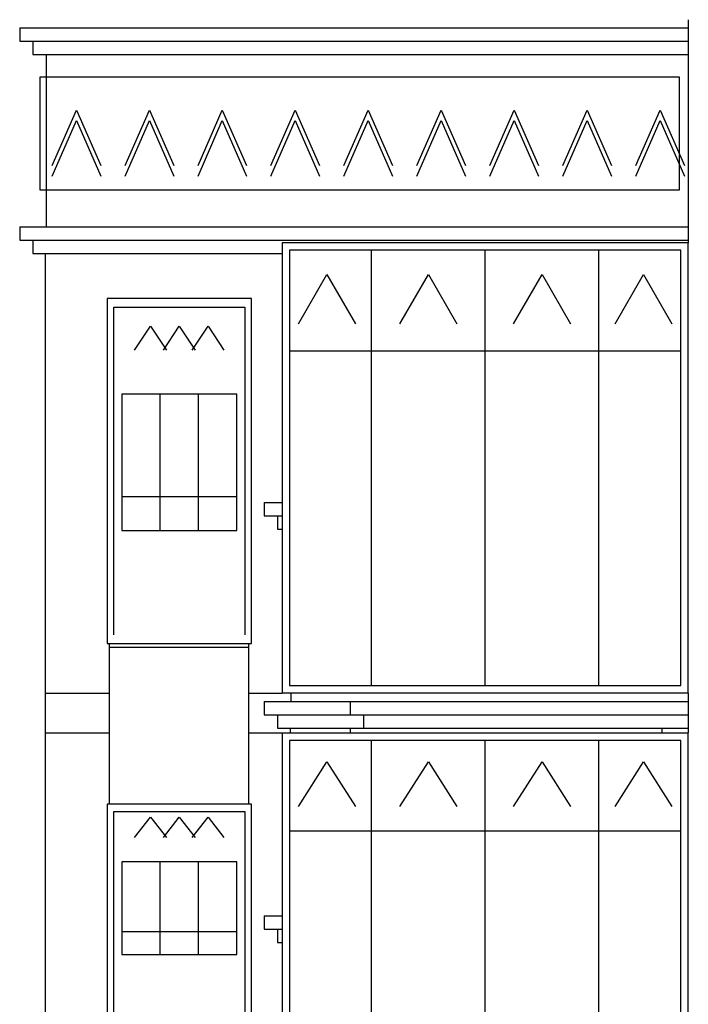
# Model space of a CAD drawing. Header units: inches. Extents: x 330 to 519, y 1494 to 1608.
# Tile 2 of 7: x 334 to 372, y 1533 to 1590. Entities that reach past the tile are written whole.
import ezdxf

# ---------------------------------------------------------------- set-up
doc = ezdxf.new("R2010")
doc.units = ezdxf.units.IN
doc.header["$MEASUREMENT"] = 0
for name, color, linetype, lineweight in [('01_EXISTING_RETAINED', 7, 'Continuous', 25), ('02_NEW_FACADE', 7, 'Continuous', 25), ('03_NEW_WINDOWS', 7, 'Continuous', 25), ('04_GLAZED_ENCLOSURES', 7, 'Continuous', 25)]:
    doc.layers.add(name, color=color, linetype=linetype, lineweight=lineweight)

# ---------------------------------------------------------------- blocks, each defined once
blk = doc.blocks.new('A_ENCLOSURE_01')
at = {"layer": '04_GLAZED_ENCLOSURES'}
for points in [[(11.675, -11.72), (11.675, 11.72), (-11.675, 11.72), (-11.675, -11.72)], [(11.255, -11.3), (11.255, 11.3), (-11.255, 11.3), (-11.255, -11.3)]]:
    blk.add_lwpolyline(points, close=True, dxfattribs=at)
for points in [[(-6.538, -11.3), (-6.538, 11.3)], [(0, -11.3), (0, 11.3)], [(6.538, -11.3), (6.538, 11.3)], [(-10.741, 7.5008), (-9.1065, 10.0792), (-7.472, 7.5008)], [(-4.9035, 7.5008), (-3.269, 10.0792), (-1.6345, 7.5008)], [(1.6345, 7.5008), (3.269, 10.0792), (4.9035, 7.5008)], [(7.472, 7.5008), (9.1065, 10.0792), (10.741, 7.5008)], [(-11.255, 6.0944), (11.255, 6.0944)]]:
    blk.add_lwpolyline(points, dxfattribs=at)
blk = doc.blocks.new('A_ENCLOSURE_02')
at = {"layer": '04_GLAZED_ENCLOSURES'}
for points in [[(11.675, -12.945), (11.675, 12.945), (-11.675, 12.945), (-11.675, -12.945)], [(11.255, -12.525), (11.255, 12.525), (-11.255, 12.525), (-11.255, -12.525)]]:
    blk.add_lwpolyline(points, close=True, dxfattribs=at)
for points in [[(-6.538, -12.525), (-6.538, 12.525)], [(0, -12.525), (0, 12.525)], [(6.538, -12.525), (6.538, 12.525)], [(-10.741, 8.2848), (-9.1065, 11.1327), (-7.472, 8.2848)], [(-4.9035, 8.2848), (-3.269, 11.1327), (-1.6345, 8.2848)], [(1.6345, 8.2848), (3.269, 11.1327), (4.9035, 8.2848)], [(7.472, 8.2848), (9.1065, 11.1327), (10.741, 8.2848)], [(-11.255, 6.7314), (11.255, 6.7314)]]:
    blk.add_lwpolyline(points, dxfattribs=at)
blk = doc.blocks.new('A_WINDOW_01')
at = {"layer": '03_NEW_WINDOWS'}
for points in [[(4.145, -9.925), (4.145, 9.925), (-4.145, 9.925), (-4.145, -9.925)], [(3.316, -3.425), (3.316, 4.43), (-3.316, 4.43), (-3.316, -3.425)]]:
    blk.add_lwpolyline(points, close=True, dxfattribs=at)
for points in [[(-3.772, -9.429), (-3.772, 9.429), (3.772, 9.429), (3.772, -9.429)], [(-2.57, 6.956), (-1.658, 8.346), (-0.746, 6.956)], [(-0.912, 6.956), (0, 8.346), (0.912, 6.956)], [(0.746, 6.956), (1.658, 8.346), (2.57, 6.956)], [(-1.105, -3.425), (-1.105, 4.43)], [(1.105, -3.425), (1.105, 4.43)], [(-3.316, -1.461), (3.316, -1.461)]]:
    blk.add_lwpolyline(points, dxfattribs=at)
blk = doc.blocks.new('A_WINDOW_02')
at = {"layer": '03_NEW_WINDOWS'}
for points in [[(4.145, -8.275), (4.145, 8.275), (-4.145, 8.275), (-4.145, -8.275)], [(3.316, -0.375), (3.316, 4.965), (-3.316, 4.965), (-3.316, -0.375)]]:
    blk.add_lwpolyline(points, close=True, dxfattribs=at)
for points in [[(-3.772, -7.861), (-3.772, 7.861), (3.772, 7.861), (3.772, -7.861)], [(-2.57, 6.372), (-1.658, 7.53), (-0.746, 6.372)], [(-0.912, 6.372), (0, 7.53), (0.912, 6.372)], [(0.746, 6.372), (1.658, 7.53), (2.57, 6.372)], [(-1.105, -0.375), (-1.105, 4.965)], [(1.105, -0.375), (1.105, 4.965)], [(-3.316, 0.96), (3.316, 0.96)]]:
    blk.add_lwpolyline(points, dxfattribs=at)

msp = doc.modelspace()

# ---------------------------------------------------------------- linework, layer by layer
at = {"layer": '01_EXISTING_RETAINED'}
for p, q in [((372.411, 1590.099), (372.411, 1577.267)), ((333.941, 1589.627), (372.411, 1589.627)), ((333.941, 1589.627), (333.941, 1588.863)), ((333.941, 1588.863), (372.411, 1588.863)), ((334.704, 1588.863), (334.704, 1588.1)), ((334.704, 1588.1), (372.411, 1588.1)), ((335.467, 1588.1), (335.467, 1578.175)), ((333.941, 1578.175), (372.411, 1578.175)), ((333.941, 1578.175), (333.941, 1577.412)), ((333.941, 1577.412), (372.411, 1577.412)), ((334.704, 1577.412), (334.704, 1576.649)), ((334.704, 1576.649), (349.03, 1576.649)), ((335.406, 1576.649), (335.406, 1494.711)), ((348.013, 1562.311), (348.013, 1561.548)), ((348.013, 1562.311), (349.03, 1562.311)), ((348.013, 1561.548), (349.03, 1561.548)), ((348.777, 1561.548), (348.777, 1560.785)), ((348.777, 1560.785), (349.03, 1560.785)), ((339.096, 1554.185), (339.096, 1544.965)), ((347.112, 1554.185), (347.112, 1544.965)), ((339.096, 1553.997), (347.112, 1553.997)), ((335.406, 1551.346), (339.096, 1551.346)), ((347.112, 1551.346), (349.036, 1551.346)), ((349.54, 1551.34), (349.54, 1550.86)), ((372.411, 1551.343), (372.411, 1549.057)), ((348.013, 1550.86), (348.013, 1550.097)), ((348.013, 1550.86), (372.411, 1550.86)), ((352.955, 1550.86), (352.955, 1550.097)), ((348.013, 1550.097), (372.411, 1550.097)), ((348.777, 1550.097), (348.777, 1549.333)), ((353.718, 1550.097), (353.718, 1549.333)), ((335.406, 1549.056), (339.096, 1549.056)), ((347.112, 1549.056), (349.038, 1549.056)), ((348.777, 1549.333), (372.411, 1549.333)), ((349.508, 1549.333), (349.508, 1549.06)), ((352.959, 1549.333), (352.959, 1549.06)), ((370.884, 1549.333), (370.884, 1549.06)), ((348.013, 1538.531), (348.013, 1537.768)), ((348.013, 1538.531), (349.03, 1538.531)), ((348.013, 1537.768), (349.03, 1537.768)), ((348.777, 1537.768), (348.777, 1537.004)), ((348.777, 1537.004), (349.03, 1537.004))]:
    msp.add_line(p, q, dxfattribs=at)
at = {"layer": '02_NEW_FACADE'}
msp.add_lwpolyline([(371.9, 1580.3), (371.9, 1586.8), (335.1, 1586.8), (335.1, 1580.3)], close=True, dxfattribs=at)
for points in [[(335.8, 1581.7), (337.2, 1584.9), (338.6, 1581.7)], [(340, 1581.7), (341.4, 1584.9), (342.8, 1581.7)], [(344.2, 1581.7), (345.6, 1584.9), (347, 1581.7)], [(348.4, 1581.7), (349.8, 1584.9), (351.2, 1581.7)], [(352.6, 1581.7), (354, 1584.9), (355.4, 1581.7)], [(356.8, 1581.7), (358.2, 1584.9), (359.6, 1581.7)], [(361, 1581.7), (362.4, 1584.9), (363.8, 1581.7)], [(365.2, 1581.7), (366.6, 1584.9), (368, 1581.7)], [(369.4, 1581.7), (370.8, 1584.9), (372.2, 1581.7)], [(335.8, 1581.1), (337.2, 1584.3), (338.6, 1581.1)], [(340, 1581.1), (341.4, 1584.3), (342.8, 1581.1)], [(344.2, 1581.1), (345.6, 1584.3), (347, 1581.1)], [(348.4, 1581.1), (349.8, 1584.3), (351.2, 1581.1)], [(352.6, 1581.1), (354, 1584.3), (355.4, 1581.1)], [(356.8, 1581.1), (358.2, 1584.3), (359.6, 1581.1)], [(361, 1581.1), (362.4, 1584.3), (363.8, 1581.1)], [(365.2, 1581.1), (366.6, 1584.3), (368, 1581.1)], [(369.4, 1581.1), (370.8, 1584.3), (372.2, 1581.1)]]:
    msp.add_lwpolyline(points, dxfattribs=at)

# ---------------------------------------------------------------- block references
at = {"layer": '03_NEW_WINDOWS'}
for name, p in [('A_WINDOW_01', (343.125, 1564.125)), ('A_WINDOW_02', (343.125, 1536.675))]:
    msp.add_blockref(name, p, dxfattribs=at)
at = {"layer": '04_GLAZED_ENCLOSURES'}
for name, p in [('A_ENCLOSURE_02', (360.725, 1564.305)), ('A_ENCLOSURE_01', (360.725, 1537.32))]:
    msp.add_blockref(name, p, dxfattribs=at)

doc.saveas('drawing.dxf')
